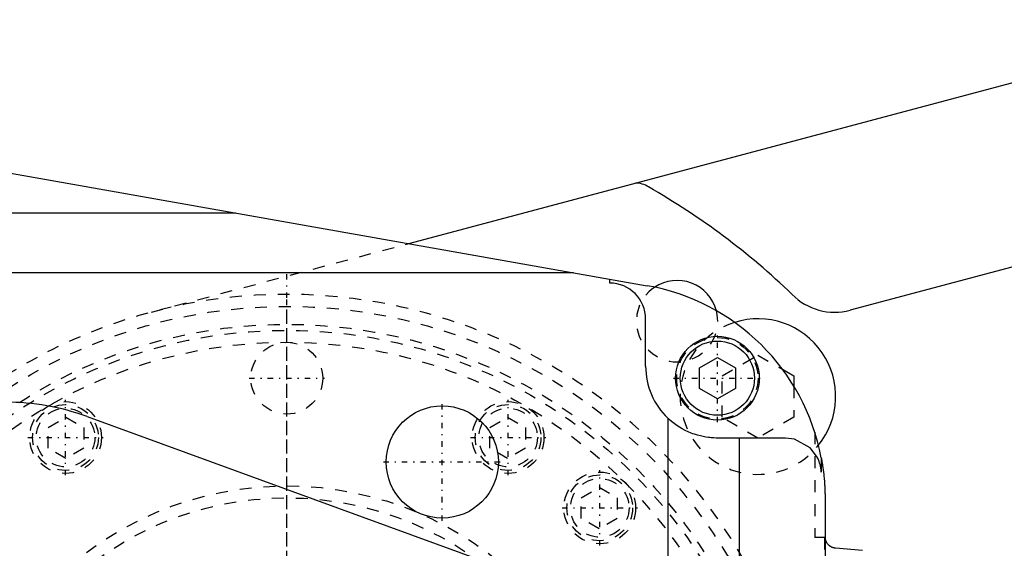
# Model space of a CAD drawing. Extents: x -392 to 140, y -100 to 100.
# Tile 7 of 9: x -242 to -160, y 23 to 67. Entities that reach past the tile are written whole.
import ezdxf

# ---------------------------------------------------------------- set-up
doc = ezdxf.new("R2010")
doc.units = 0
doc.linetypes.add('CENTER', pattern=[1.5, 0.45, -0.5, 0.05, -0.5])
doc.linetypes.add('DASHED', pattern=[2, 1, -1])
for name, color, linetype in [('AM_0', 7, 'CONTINUOUS'), ('AM_3', 7, 'DASHED'), ('AM_7', 7, 'CENTER')]:
    doc.layers.add(name, color=color, linetype=linetype)

msp = doc.modelspace()

# ---------------------------------------------------------------- linework, layer by layer
at = {"layer": 'AM_0', "color": 7, "linetype": 'CONTINUOUS'}
for p, q in [((-209.805, 48.249), (-139.606, 66.947)), ((-256.349, 56.476), (-189.867, 44.725)), ((-136.373, 52.431), (-172.9, 42.679)), ((-317.141, 50.806), (-224.273, 50.806)), ((-196.023, 45.813), (-304.215, 45.813)), ((-193, 44.94), (-193, 45.279)), ((-190, 38), (-190, 41.94)), ((-185.5, 37.866), (-184, 38.732)), ((-184, 38.732), (-182.5, 37.866)), ((-185.5, 36.134), (-185.5, 37.866)), ((-182.5, 37.866), (-182.5, 36.134)), ((-178.555, 37.74), (-177.613, 37.196)), ((-177.613, 37.196), (-177.613, 36.341)), ((-184, 35.268), (-185.5, 36.134)), ((-182.5, 36.134), (-184, 35.268)), ((-236.686, 33.793), (-185.329, 15.1)), ((-188.136, 33.653), (-188.136, 16.122)), ((-178.31, 32), (-184, 32)), ((-182.144, 15.133), (-182.144, 32)), ((-175.314, 30.35), (-175.314, 29.163)), ((-175, 27), (-175, 14.25)), ((-174.979, 23.7), (-175.001, 23.7)), ((-171.863, 22.596), (-174.113, 22.794))]:
    msp.add_line(p, q, dxfattribs=at)
for points in [[(-184, 32, 0), (-184.099, 32.001, 0), (-184.303, 32.008, 0), (-184.514, 32.022, 0), (-184.622, 32.032, 0), (-184.731, 32.045, 0), (-184.954, 32.076, 0), (-185.183, 32.118, 0), (-185.423, 32.171, 0), (-185.671, 32.237, 0), (-185.923, 32.317, 0), (-186.051, 32.361, 0), (-186.179, 32.41, 0), (-186.434, 32.516, 0), (-186.687, 32.635, 0), (-186.934, 32.766, 0), (-187.173, 32.908, 0), (-187.403, 33.058, 0), (-187.513, 33.136, 0), (-187.62, 33.215, 0), (-187.831, 33.383, 0), (-188.036, 33.56, 0), (-188.136, 33.653, 0)], [(-175.314, 29.163, 0), (-175.315, 29.167, 0), (-175.315, 29.174, 0), (-175.315, 29.181, 0), (-175.316, 29.184, 0), (-175.316, 29.188, 0), (-175.316, 29.195, 0), (-175.317, 29.202, 0), (-175.317, 29.209, 0), (-175.318, 29.216, 0), (-175.318, 29.223, 0), (-175.319, 29.226, 0), (-175.319, 29.23, 0), (-175.319, 29.237, 0), (-175.32, 29.244, 0), (-175.321, 29.251, 0), (-175.321, 29.258, 0), (-175.322, 29.265, 0), (-175.322, 29.268, 0), (-175.322, 29.272, 0), (-175.323, 29.279, 0), (-175.324, 29.286, 0), (-175.324, 29.289, 0), (-175.326, 29.31, 0), (-175.331, 29.352, 0), (-175.336, 29.394, 0), (-175.342, 29.436, 0), (-175.348, 29.477, 0), (-175.355, 29.519, 0), (-175.359, 29.539, 0), (-175.363, 29.56, 0), (-175.371, 29.602, 0), (-175.38, 29.643, 0), (-175.415, 29.786, 0), (-175.45, 29.907, 0), (-175.491, 30.027, 0), (-175.588, 30.26, 0), (-175.703, 30.485, 0), (-176.247, 31.178, 0), (-177.56, 31.905, 0), (-178.31, 32, 0)], [(-175.314, 30.35, 0), (-175.297, 30.258, 0), (-175.264, 30.074, 0), (-175.233, 29.889, 0), (-175.219, 29.797, 0), (-175.204, 29.704, 0), (-175.177, 29.519, 0), (-175.152, 29.333, 0), (-175.129, 29.148, 0), (-175.107, 28.962, 0), (-175.088, 28.775, 0), (-175.079, 28.682, 0), (-175.07, 28.589, 0), (-175.055, 28.403, 0), (-175.047, 28.294, 0), (-175.044, 28.263, 0), (-175.042, 28.231, 0), (-175.041, 28.216, 0), (-175.04, 28.2, 0), (-175.038, 28.169, 0), (-175.036, 28.138, 0), (-175.034, 28.107, 0), (-175.032, 28.076, 0), (-175.03, 28.045, 0), (-175.029, 28.029, 0), (-175.029, 28.013, 0), (-175.027, 27.982, 0), (-175.025, 27.951, 0), (-175.024, 27.92, 0), (-175.022, 27.889, 0), (-175.02, 27.858, 0), (-175.02, 27.842, 0), (-175.019, 27.826, 0), (-175.018, 27.795, 0), (-175.016, 27.764, 0), (-175.015, 27.733, 0), (-175.014, 27.702, 0), (-175.012, 27.671, 0), (-175.012, 27.655, 0), (-175.011, 27.639, 0), (-175.01, 27.608, 0), (-175.009, 27.577, 0), (-175.009, 27.561, 0), (-175.008, 27.546, 0), (-175.007, 27.515, 0), (-175.006, 27.484, 0), (-175.006, 27.468, 0), (-175.006, 27.452, 0), (-175.005, 27.421, 0), (-175.004, 27.39, 0), (-175.004, 27.359, 0), (-175.003, 27.328, 0), (-175.002, 27.296, 0), (-175.002, 27.281, 0), (-175.002, 27.265, 0), (-175.002, 27.234, 0), (-175.001, 27.203, 0), (-175.001, 27.172, 0), (-175.001, 27.14, 0), (-175, 27.109, 0), (-175, 27.094, 0), (-175, 27.078, 0), (-175, 27.047, 0), (-175, 27.016, 0), (-175, 27, 0)], [(-174.113, 22.794, 0), (-174.12, 22.794, 0), (-174.134, 22.796, 0), (-174.148, 22.797, 0), (-174.156, 22.798, 0), (-174.163, 22.799, 0), (-174.177, 22.801, 0), (-174.191, 22.804, 0), (-174.205, 22.806, 0), (-174.219, 22.809, 0), (-174.233, 22.812, 0), (-174.24, 22.813, 0), (-174.246, 22.815, 0), (-174.26, 22.818, 0), (-174.274, 22.822, 0), (-174.288, 22.826, 0), (-174.301, 22.83, 0), (-174.315, 22.834, 0), (-174.321, 22.836, 0), (-174.328, 22.838, 0), (-174.341, 22.843, 0), (-174.355, 22.847, 0), (-174.361, 22.85, 0), (-174.368, 22.852, 0), (-174.381, 22.857, 0), (-174.394, 22.862, 0), (-174.4, 22.865, 0), (-174.406, 22.868, 0), (-174.419, 22.873, 0), (-174.432, 22.879, 0), (-174.444, 22.885, 0), (-174.456, 22.891, 0), (-174.469, 22.897, 0), (-174.475, 22.9, 0), (-174.481, 22.904, 0), (-174.492, 22.91, 0), (-174.504, 22.917, 0), (-174.516, 22.924, 0), (-174.527, 22.931, 0), (-174.539, 22.938, 0), (-174.544, 22.941, 0), (-174.55, 22.945, 0), (-174.561, 22.952, 0), (-174.572, 22.96, 0), (-174.582, 22.967, 0), (-174.593, 22.975, 0), (-174.603, 22.982, 0), (-174.608, 22.986, 0), (-174.613, 22.99, 0), (-174.623, 22.998, 0), (-174.633, 23.006, 0), (-174.643, 23.014, 0), (-174.652, 23.022, 0), (-174.662, 23.031, 0), (-174.666, 23.035, 0), (-174.671, 23.039, 0), (-174.68, 23.047, 0), (-174.689, 23.055, 0), (-174.718, 23.085, 0), (-174.743, 23.112, 0), (-174.766, 23.139, 0), (-174.809, 23.196, 0), (-174.848, 23.256, 0), (-174.881, 23.319, 0), (-174.91, 23.383, 0), (-174.925, 23.421, 0), (-174.929, 23.432, 0), (-174.932, 23.443, 0), (-174.934, 23.449, 0), (-174.936, 23.454, 0), (-174.939, 23.465, 0), (-174.943, 23.477, 0), (-174.944, 23.482, 0), (-174.946, 23.488, 0), (-174.949, 23.499, 0), (-174.952, 23.511, 0), (-174.953, 23.516, 0), (-174.955, 23.522, 0), (-174.957, 23.534, 0), (-174.96, 23.545, 0), (-174.962, 23.557, 0), (-174.964, 23.569, 0), (-174.967, 23.581, 0), (-174.968, 23.587, 0), (-174.968, 23.593, 0), (-174.97, 23.605, 0), (-174.972, 23.617, 0), (-174.974, 23.629, 0), (-174.975, 23.642, 0), (-174.976, 23.654, 0), (-174.977, 23.661, 0), (-174.977, 23.667, 0), (-174.978, 23.68, 0), (-174.979, 23.693, 0), (-174.979, 23.7, 0)]]:
    msp.add_polyline3d(points, dxfattribs=at)
for centre, radius in [((-184, 37), 3.5), ((-184, 37), 3.1), ((-207, 30), 4.689)]:
    msp.add_circle(centre, radius, dxfattribs=at)
for centre, radius, start, end in [((-190.85, 51.3), 2, 56.94867, 89.79039), ((-220, 0), 61, 46.16635, 60.28075), ((-193, 41.94), 3, 0, 90), ((-193, 27), 18, 10.72529, 79.97665), ((-187.37, 41.765), 3.4, 14.85854, 123.39554), ((-174.19, 47.51), 5, 224.54639, 284.94844), ((-180.613, 35.464), 6.5, 321.24109, 107.44918), ((-184, 38), 6, 180, 226.4267), ((-243.53, 15), 20, 69.98903, 90)]:
    msp.add_arc(centre, radius, start, end, dxfattribs=at)
at = {"layer": 'AM_3', "color": 6, "linetype": 'DASHED'}
for p, q in [((-231.325, 42.518), (-209.805, 48.249)), ((-183.613, 37.196), (-180.613, 38.928)), ((-180.613, 38.928), (-178.555, 37.74)), ((-183.613, 33.732), (-183.613, 37.196)), ((-177.613, 36.341), (-177.613, 33.732)), ((-239.963, 32.887), (-238.463, 33.754)), ((-238.463, 33.754), (-236.963, 32.887)), ((-203.037, 32.887), (-201.537, 33.754)), ((-201.537, 33.754), (-200.037, 32.887)), ((-180.614, 32), (-183.613, 33.732)), ((-177.613, 33.732), (-180.613, 32)), ((-239.963, 31.155), (-239.963, 32.887)), ((-236.963, 32.887), (-236.963, 31.155)), ((-203.037, 31.155), (-203.037, 32.887)), ((-200.037, 32.887), (-200.037, 31.155)), ((-175.855, 32.483), (-175.855, 23.7)), ((-238.463, 30.289), (-239.963, 31.155)), ((-236.963, 31.155), (-238.463, 30.289)), ((-201.537, 30.289), (-203.037, 31.155)), ((-200.037, 31.155), (-201.537, 30.289)), ((-195.379, 27.018), (-193.879, 27.884)), ((-193.879, 27.884), (-192.379, 27.018)), ((-195.379, 25.286), (-195.379, 27.018)), ((-192.379, 27.018), (-192.379, 25.286)), ((-193.879, 24.42), (-195.379, 25.286)), ((-192.379, 25.286), (-193.879, 24.42)), ((-175.001, 23.7), (-175.855, 23.7)), ((-175.035, 23.7), (-175.035, -23.7)), ((-175.035, 23.7), (-175.035, -23.7))]:
    msp.add_line(p, q, dxfattribs=at)
for centre, radius in [((-220, 0), 43), ((-220, 0), 41.5), ((-220, 0), 41), ((-184, 37), 3.4), ((-220, 0), 40), ((-220, 37), 3), ((-238.5, 32.043), 3), ((-238.5, 32.043), 2.75), ((-201.5, 32.043), 3), ((-201.5, 32.043), 2.75), ((-238.5, 32.043), 2.45), ((-201.5, 32.043), 2.45), ((-193.837, 26.163), 3), ((-193.837, 26.163), 2.75), ((-220, 0), 28), ((-193.837, 26.163), 2.45), ((-220, 0), 27)]:
    msp.add_circle(centre, radius, dxfattribs=at)
for centre, radius, start, end in [((-187.37, 41.765), 3.4, 123.39554, 14.85854), ((-220, 0), 44, 194.47751, 165.52249), ((-180.613, 35.464), 6.5, 107.44918, 321.24109)]:
    msp.add_arc(centre, radius, start, end, dxfattribs=at)
at = {"layer": 'AM_7', "color": 4, "linetype": 'CENTER'}
for p, q in [((-220, -46.2), (-220, 46.2)), ((-220, -43.575), (-220, 43.575)), ((-184, 33.325), (-184, 40.675)), ((-223.15, 37), (-216.85, 37)), ((-187.675, 37), (-180.325, 37)), ((-238.5, 28.893), (-238.5, 35.193)), ((-207, 25.077), (-207, 34.923)), ((-201.5, 28.893), (-201.5, 35.193)), ((-241.65, 32.043), (-235.35, 32.043)), ((-204.65, 32.043), (-198.35, 32.043)), ((-211.923, 30), (-202.077, 30)), ((-193.837, 23.013), (-193.837, 29.313)), ((-196.987, 26.163), (-190.687, 26.163))]:
    msp.add_line(p, q, dxfattribs=at)

doc.saveas('drawing.dxf')
